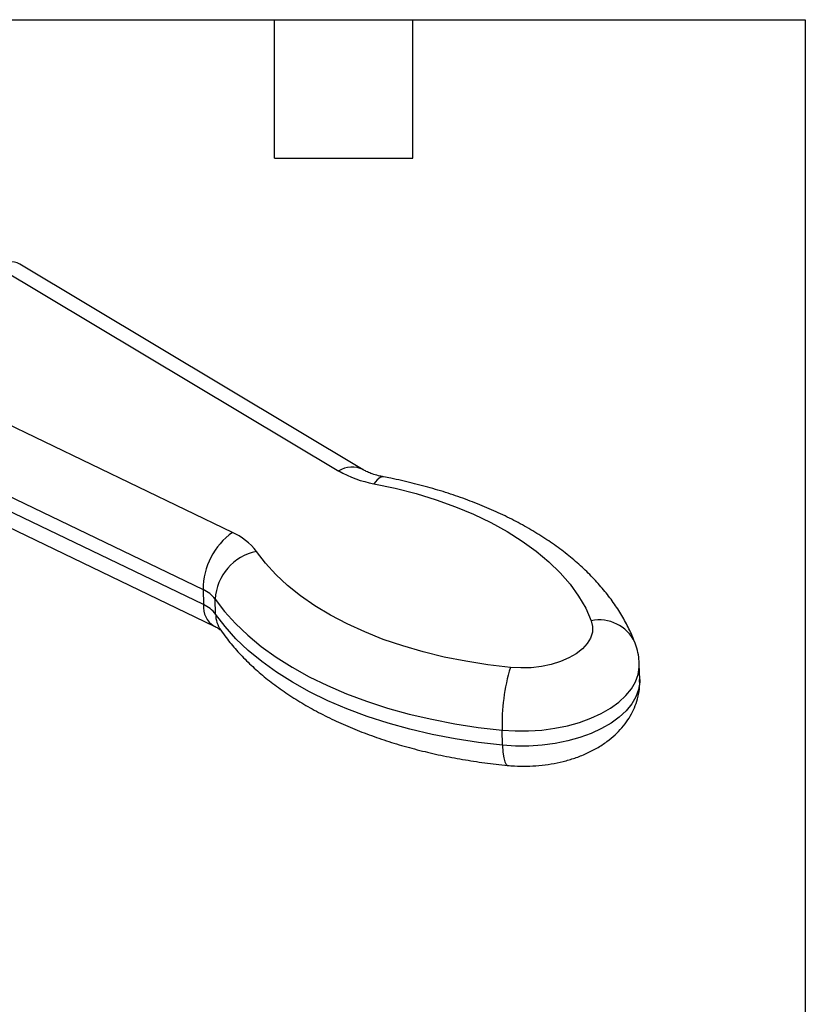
# Model space of a CAD drawing. Header units: inches. Extents: x 0.2 to 10.8, y 0.2 to 8.2.
# Tile 13 of 13: x 9 to 10.8, y 6.1 to 8.2. Entities that reach past the tile are written whole.
import ezdxf

# ---------------------------------------------------------------- set-up
doc = ezdxf.new("R2010")
doc.units = ezdxf.units.IN
doc.header["$MEASUREMENT"] = 0
doc.linetypes.add('SLD-Solid', pattern=[0])
doc.layers.add('TEXT', color=140, linetype='SLD-Solid', lineweight=25)

msp = doc.modelspace()

# ---------------------------------------------------------------- linework, layer by layer
for p, q in [((8.9975, 7.716), (9.7392, 7.272)), ((9.7922, 7.2748), (9.048, 7.7202)), ((9.5088, 7.139), (8.685, 7.5356)), ((8.6177, 7.4137), (9.4453, 7.0152)), ((9.4463, 6.9825), (8.6187, 7.381)), ((8.6431, 7.3338), (9.4695, 6.9359)), ((9.4453, 7.0152), (9.4463, 6.9825)), ((9.4724, 6.9619), (9.4714, 6.9946)), ((10.3913, 6.8203), (10.3903, 6.853)), ((10.0941, 6.6779), (10.0931, 6.7106))]:
    msp.add_line(p, q)
at = {"flags": 128}
for points in [[(9.8363, 7.2594), (9.8352, 7.2596), (9.8289, 7.2582), (9.8222, 7.2531), (9.8153, 7.2445)], [(9.8153, 7.2445), (9.8617, 7.2346), (9.9067, 7.223), (9.9502, 7.2096), (9.9918, 7.1947), (10.0315, 7.1783), (10.069, 7.1603), (10.1042, 7.141), (10.1369, 7.1203), (10.167, 7.0985), (10.1944, 7.0755), (10.2189, 7.0515), (10.2404, 7.0266), (10.2589, 7.0009), (10.2742, 6.9745), (10.2863, 6.9475)], [(10.1112, 6.8464), (10.0623, 6.8521), (10.0143, 6.8597), (9.9675, 6.869), (9.922, 6.8801), (9.878, 6.8929), (9.8358, 6.9073), (9.7955, 6.9232), (9.7572, 6.9407), (9.7212, 6.9596), (9.6877, 6.9798), (9.6567, 7.0013), (9.6284, 7.0239), (9.6029, 7.0476), (9.5804, 7.0722), (9.561, 7.0977)], [(9.4714, 6.9946), (9.492, 6.9676), (9.5155, 6.9414), (9.542, 6.9161), (9.5713, 6.8919), (9.6034, 6.8688), (9.638, 6.8469), (9.6751, 6.8263), (9.7145, 6.8071), (9.7561, 6.7894), (9.7996, 6.7731), (9.845, 6.7584), (9.8921, 6.7454), (9.9406, 6.7341), (9.9904, 6.7245), (10.0413, 6.7166), (10.0931, 6.7106)], [(10.0941, 6.6779), (10.0423, 6.684), (9.9914, 6.6918), (9.9416, 6.7014), (9.893, 6.7127), (9.846, 6.7258), (9.8006, 6.7404), (9.757, 6.7567), (9.7155, 6.7744), (9.6761, 6.7936), (9.639, 6.8142), (9.6043, 6.8361), (9.5723, 6.8592), (9.543, 6.8834), (9.5165, 6.9087), (9.4929, 6.9349), (9.4724, 6.9619)], [(10.2863, 6.9475), (10.2893, 6.9351), (10.2888, 6.9225), (10.2849, 6.91), (10.2777, 6.898), (10.2673, 6.8866), (10.2539, 6.8762), (10.2379, 6.867), (10.2197, 6.8592), (10.1997, 6.853), (10.1783, 6.8485), (10.1561, 6.8459), (10.1335, 6.8452), (10.1112, 6.8464)], [(10.0931, 6.7106), (10.1215, 6.7088), (10.1503, 6.7088), (10.179, 6.7107), (10.2072, 6.7145), (10.2345, 6.7201), (10.2606, 6.7273), (10.2852, 6.7362), (10.3077, 6.7466), (10.3281, 6.7584), (10.3459, 6.7713), (10.361, 6.7853), (10.3731, 6.8001), (10.3821, 6.8155), (10.3878, 6.8313), (10.3902, 6.8473), (10.3903, 6.8531)], [(10.3913, 6.8203), (10.3912, 6.8147), (10.3888, 6.7986), (10.3831, 6.7828), (10.3741, 6.7674), (10.362, 6.7526), (10.3469, 6.7386), (10.3291, 6.7257), (10.3087, 6.7139), (10.2861, 6.7035), (10.2616, 6.6946), (10.2355, 6.6874), (10.2082, 6.6818), (10.18, 6.6781), (10.1513, 6.6761), (10.1225, 6.6761), (10.0941, 6.6779)], [(10.0941, 6.6779), (10.0949, 6.663), (10.0966, 6.6508), (10.0989, 6.6416), (10.1018, 6.636), (10.105, 6.634)]]:
    msp.add_lwpolyline(points, dxfattribs=at)
for centre, radius, start, end in [((9.7681, 7.2271), 0.0535, 63.6001, 122.7314), ((9.8563, 7.4768), 0.2358, 240.2318, 259.995), ((9.5989, 7.0147), 0.1536, 125.9424, 179.7976), ((9.4553, 7.018), 0.1323, 37.0247, 66.1743), ((9.5833, 6.9879), 0.1121, 101.4987, 176.5781), ((9.4186, 6.9547), 0.0661, 37.0247, 66.1743), ((9.4943, 6.9773), 0.0483, 173.815, 239.0144), ((9.4196, 6.922), 0.0661, 37.0247, 66.1743), ((9.5356, 6.9629), 0.0632, 180.9672, 214.4069), ((10.3037, 6.8638), 0.0855, 25.8592, 101.735), ((10.5108, 6.7241), 0.4179, 162.9898, 181.8508)]:
    msp.add_arc(centre, radius, start, end)
msp.add_ellipse((8.9999, 7.6343), major_axis=(0.0467, 0.0867), ratio=0.597206, start_param=6.256085, end_param=7.051872)
for points, knots in [([(9.8363, 7.2594), (9.8337, 7.26), (9.8261, 7.2615), (9.8147, 7.2647), (9.8033, 7.269), (9.7962, 7.2724), (9.793, 7.2743), (9.7922, 7.2748)], [0, 0, 0, 0, 0.135807, 0.396816, 0.652535, 0.902135, 1, 1, 1, 1]), ([(10.3806, 6.901), (10.3782, 6.9071), (10.3717, 6.9231), (10.3589, 6.9485), (10.3416, 6.977), (10.3216, 7.0047), (10.2988, 7.0316), (10.2733, 7.0576), (10.2453, 7.0826), (10.2147, 7.1064), (10.1817, 7.129), (10.1466, 7.1503), (10.1094, 7.1701), (10.0703, 7.1884), (10.0295, 7.2053), (9.9871, 7.2205), (9.9433, 7.2342), (9.8982, 7.2462), (9.8623, 7.2543), (9.8415, 7.2584), (9.8363, 7.2594)], [0, 0, 0, 0, 0.033666, 0.08923, 0.145308, 0.202197, 0.259908, 0.318395, 0.377557, 0.437258, 0.497351, 0.557694, 0.618167, 0.678668, 0.739123, 0.799499, 0.859774, 0.919944, 0.980008, 1, 1, 1, 1]), ([(9.4695, 6.9359), (9.471, 6.9352), (9.4752, 6.9331), (9.4801, 6.93), (9.4834, 6.9272), (9.4837, 6.9269), (9.4838, 6.9267)], [0, 0, 0, 0, 0.156554, 0.44125, 0.725717, 1, 1, 1, 1]), ([(9.4835, 6.9272), (9.4873, 6.9218), (9.4979, 6.9069), (9.5174, 6.8836), (9.5424, 6.8574), (9.5701, 6.8322), (9.6003, 6.8082), (9.6329, 6.7854), (9.6677, 6.7639), (9.7046, 6.7439), (9.7434, 6.7253), (9.7839, 6.7082), (9.8261, 6.6927), (9.8697, 6.6788), (9.9145, 6.6665), (9.9605, 6.6558), (10.0075, 6.6469), (10.0556, 6.6394), (10.0884, 6.6358), (10.105, 6.634)], [0, 0, 0, 0, 0.033533, 0.091858, 0.150699, 0.210243, 0.270354, 0.330883, 0.391685, 0.452636, 0.513631, 0.574589, 0.63547, 0.696252, 0.756927, 0.817497, 0.877967, 0.938347, 1, 1, 1, 1]), ([(10.3899, 6.8531), (10.3899, 6.8566), (10.3898, 6.8668), (10.3867, 6.883), (10.3826, 6.8952), (10.3806, 6.901)], [0, 0, 0, 0, 0.211564, 0.624295, 1, 1, 1, 1]), ([(10.105, 6.634), (10.1099, 6.6336), (10.1236, 6.6324), (10.1464, 6.6321), (10.1731, 6.6335), (10.1996, 6.6369), (10.2256, 6.6423), (10.251, 6.6498), (10.2756, 6.6594), (10.2989, 6.6713), (10.3198, 6.6849), (10.3379, 6.6998), (10.353, 6.7154), (10.3657, 6.7321), (10.3759, 6.7497), (10.3839, 6.7687), (10.3892, 6.7889), (10.3916, 6.8065), (10.3911, 6.8169), (10.3909, 6.8202)], [0, 0, 0, 0, 0.036478, 0.101651, 0.166803, 0.232197, 0.298069, 0.364718, 0.432396, 0.501204, 0.570854, 0.632016, 0.69104, 0.747978, 0.803169, 0.857043, 0.915816, 0.972917, 1, 1, 1, 1])]:
    msp.add_open_spline(points, degree=3, knots=knots)
at = {"layer": 'TEXT'}
for p, q in [((0.25, 8.25), (10.75, 8.25)), ((9.6, 7.95), (9.6, 8.25)), ((9.9, 7.95), (9.9, 8.25)), ((10.75, 8.25), (10.75, 0.25)), ((9.6, 7.95), (9.9, 7.95))]:
    msp.add_line(p, q, dxfattribs=at)

doc.saveas('drawing.dxf')
